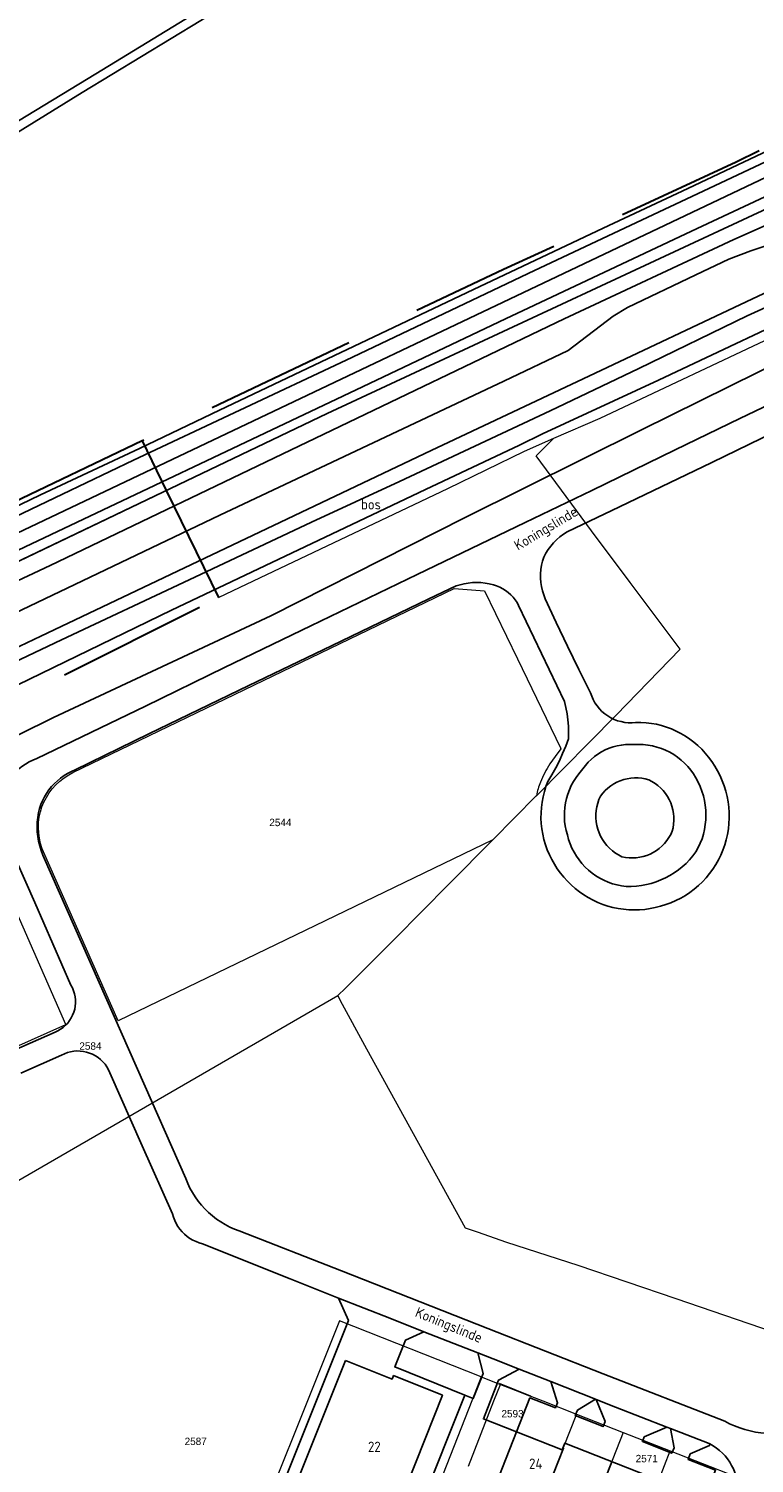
# Model space of a CAD drawing. Header units: metres. Extents: x 233829 to 239427, y 444283 to 448222.
# Tile 111 of 171: x 236806 to 236981, y 445985 to 446332. Entities that reach past the tile are written whole.
import ezdxf
from ezdxf.enums import TextEntityAlignment as Align

# ---------------------------------------------------------------- set-up
doc = ezdxf.new("R2010")
doc.units = ezdxf.units.M
doc.header["$MEASUREMENT"] = 0
doc.linetypes.add('DGN3', pattern=[54.868356, 36.578904, -18.289452])
for name, color, linetype in [('CULTUURAANDUIDING', 253, 'Continuous'), ('Goud-kadastrale grenzen', 13, 'Continuous'), ('HOOFDGEBOUW', 4, 'Continuous'), ('HUISNUMMER', 253, 'Continuous'), ('INSTEEKSLOOT', 153, 'Continuous'), ('KANTVERH', 253, 'Continuous'), ('KNTGESLVERH', 253, 'Continuous'), ('OVLIJNOBJ', 253, 'Continuous'), ('RASTER', 253, 'Continuous'), ('STRAATNAAM', 253, 'Continuous'), ('TALUDLIJN', 253, 'Continuous'), ('TUSSENMUUR', 253, 'Continuous')]:
    doc.layers.add(name, color=color, linetype=linetype)
for name, color, linetype, lineweight in [('G01 kadestrale perceelsgrens', 73, 'Continuous', 0), ('G02 kadestrale sectiegrens', 73, 'DGN3', 30), ('Z01 perceelnummer', 73, 'Continuous', 13)]:
    doc.layers.add(name, color=color, linetype=linetype, lineweight=lineweight)
doc.styles.get("Standard").update_dxf_attribs({"font": 'iso.shx'})
doc.styles.add('Styledgn001', font='dgn001.shx')

# ---------------------------------------------------------------- blocks, each defined once
blk = doc.blocks.new('A$C1532452F')
at = {"layer": 'G01 kadestrale perceelsgrens'}
for p, q in [((236928.682, 446228.766), (236932.99, 446233.016)), ((236838.356, 446219.946), (236839.11, 446220.34)), ((236816.518, 446152.083), (236908.85, 446196.67)), ((236934.572, 446158.063), (236934.657, 446157.886)), ((236815.54, 446151.566), (236816.518, 446152.083)), ((236809.458, 446132.893), (236809.142, 446133.667)), ((236880.633, 446098.113), (236882.555, 446099.949)), ((236758.547, 446027.517), (236880.633, 446098.113)), ((236887.594, 446085.231), (236911.528, 446041.916)), ((236881.113, 446019.362), (236873.337, 446000)), ((236915.397, 446005.84), (236881.113, 446019.362)), ((236915.397, 446005.84), (236913.099, 446000)), ((236915.397, 446005.84), (236920.052, 446004.014)), ((236918.473, 446000), (236920.052, 446004.014)), ((236920.052, 446004.014), (236930.284, 446000)), ((236873.337, 446000), (236856.745, 445958.687)), ((236912.275, 445984.249), (236918.473, 446000)), ((236930.284, 446000), (236938.41, 445996.812)), ((236938.41, 445996.812), (236949.739, 445992.368)), ((236949.739, 445992.368), (236961.157, 445987.889)), ((236958.378, 445980.819), (236961.157, 445987.889)), ((236961.157, 445987.889), (236976.775, 445981.762))]:
    blk.add_line(p, q, dxfattribs=at)
at = {"layer": 'G01 kadestrale perceelsgrens', "flags": 128}
for points in [[(236839.11, 446220.34), (236878.076, 446238.984), (237000, 446295.78), (237000.545, 446296.034), (237027.865, 446308.967), (237053.088, 446320.947), (237088.223, 446337.184), (237106.888, 446345.475)], [(236932.99, 446233.016), (236944.187, 446237.869), (236988.29, 446258.727), (237000, 446264.282), (237004.648, 446266.488), (237025.926, 446276.355)], [(236851.782, 446194.456), (236855.312, 446196.157), (236907.285, 446220.825), (236925.818, 446229.907), (236932.99, 446233.016)], [(236963.506, 446181.939), (236951.399, 446198.094), (236942.065, 446210.59), (236928.682, 446228.766)], [(236389.621, 446000), (236394.594, 446002.56), (236417.433, 446014.369), (236479.709, 446044.945), (236535.146, 446072.132), (236671.665, 446139.442), (236797.763, 446200.557), (236838.356, 446219.946)], [(236908.85, 446196.67), (236916.198, 446196.098), (236924.172, 446179.616), (236934.572, 446158.063)], [(236928.763, 446146.501), (236948.025, 446166.005), (236963.506, 446181.939)], [(236934.657, 446157.886), (236933.302, 446156.027), (236932.01, 446154.189)], [(236918.177, 446135.808), (236928.711, 446146.449), (236928.763, 446146.501)], [(236780.759, 446075.987), (236814.859, 446091.098), (236791.491, 446144.096)], [(236918.177, 446135.808), (236827.483, 446092.039), (236809.458, 446132.893)], [(236882.555, 446099.949), (236894.438, 446111.851), (236907.563, 446125.085), (236918.177, 446135.808)], [(236880.633, 446098.113), (236881.212, 446096.963), (236887.594, 446085.231)], [(236911.528, 446041.916), (236914.361, 446040.948), (236921.508, 446038.428), (236938.766, 446032.842), (236962.47, 446024.817), (236986.089, 446016.731), (236987.811, 446016.161)], [(236913.099, 446000), (236891.364, 445944.759), (236891.261, 445944.497)], [(236938.41, 445996.812), (236935.189, 445988.641), (236935.273, 445988.608), (236930.705, 445977.001)], [(236949.739, 445992.368), (236942.063, 445972.813), (236947.654, 445970.618)]]:
    blk.add_lwpolyline(points, dxfattribs=at)
blk.add_lwpolyline([(236809.142, 446133.667, -0.3665668), (236815.54, 446151.566)], format="xyb", dxfattribs=at)
at = {"layer": 'G01 kadestrale perceelsgrens'}
for centre, major_axis, end_param in [((236955.486, 446139.148), (-23.476, 15.041), 0.1798517), ((236946.901, 446143.034), (-17.203, 6.713), 0.1831812)]:
    blk.add_ellipse(centre, major_axis=major_axis, ratio=1, start_param=0, end_param=end_param, dxfattribs=at)
at = {"layer": 'G02 kadestrale sectiegrens'}
for p, q in [((236833.297, 446232.401), (236839.11, 446220.34)), ((236839.11, 446220.34), (236851.782, 446194.456)), ((236716.432, 446126.569), (236851.782, 446194.456))]:
    blk.add_line(p, q, dxfattribs=at)
at = {"layer": 'G02 kadestrale sectiegrens', "flags": 128}
for points in [[(237074.155, 446359.165), (237074.981, 446357.265), (237036.679, 446329.271), (236977.132, 446299.824), (236920.804, 446273.854), (236833.297, 446232.401)], [(236833.297, 446232.401), (236774.558, 446204.197), (236708.716, 446172.488)]]:
    blk.add_lwpolyline(points, dxfattribs=at)
at = {"layer": 'Z01 perceelnummer', "linetype": 'Continuous', "lineweight": 13, "style": 'Styledgn001'}
for s, p in [('2544', (236866.765, 446140.029)), ('2584', (236820.783, 446085.908)), ('2593', (236922.961, 445996.913)), ('2587', (236846.267, 445990.222)), ('2571', (236955.443, 445986.052))]:
    blk.add_text(s, height=1.8, dxfattribs=at).set_placement(p, align=Align.MIDDLE_CENTER)

msp = doc.modelspace()

# ---------------------------------------------------------------- linework, layer by layer
at = {"layer": 'HOOFDGEBOUW'}
for points in [[(236882.51, 446009.81), (236867.68, 445972.66), (236890.94, 445963.38), (236906, 446001.37), (236894.15, 446006.14), (236893.8, 446005.28), (236882.51, 446009.81)], [(236923.9, 445992.5), (236905.19, 445944.84), (236950.02, 445927.24)], [(236968.94, 445975.34), (236957.92, 445979.66), (236958.38, 445980.82), (236935.62, 445989.77), (236934.98, 445988.14), (236923.9, 445992.5)]]:
    msp.add_lwpolyline(points, dxfattribs=at)
at = {"layer": 'INSTEEKSLOOT'}
for points in [[(236897.73, 446366.49), (236891.25, 446363.53), (236877.6, 446355.19), (236822.06, 446321.23), (236788.67, 446300.98), (236725.57, 446262.9), (236697.1, 446245.51)], [(236698.18, 446243.22), (236710.31, 446250.69), (236736.66, 446266.83), (236765.37, 446284.17), (236795.5, 446302.36), (236818.82, 446316.74), (236847.51, 446334.13), (236877.98, 446353), (236890.42, 446360.67), (236894.63, 446363.67), (236897.73, 446366.49)], [(237088.22, 446337.18), (237053.09, 446320.95), (237027.86, 446308.97), (237000.55, 446296.03), (237000, 446295.78), (236878.08, 446238.98), (236766.28, 446185.49), (236736.37, 446170.92), (236700.16, 446153.43), (236700.19, 446152.53), (236700.75, 446151.81), (236701.78, 446151.11), (236702.94, 446151.17), (236704.25, 446151.67), (236705.11, 446152.18), (236713.77, 446156.65), (236748.62, 446172.95), (236811.05, 446202.21), (236935.49, 446261.92), (236976.55, 446281.17), (237000, 446291.53), (237004.17, 446293.37), (237035.47, 446309.75), (237101.97, 446340.11)], [(236720.24, 446176.91), (236727.07, 446180.13), (236750.53, 446191.58), (236775.24, 446203.2), (236808.72, 446219.33), (236832.63, 446230.53), (236852, 446239.84), (236871.71, 446249.21), (236913.49, 446269.05), (236944.86, 446283.85), (236965.38, 446293.48), (237000, 446309.82), (237006.29, 446312.79), (237018.58, 446318.48), (237036.95, 446327), (237037.72, 446326.74), (237037.93, 446324.92)], [(237037.93, 446324.92), (237025.38, 446319.11), (237000, 446307.35), (236993.76, 446304.47), (236928.27, 446273.61), (236882.65, 446251.94), (236831.19, 446227.69), (236773.84, 446200.31), (236736.32, 446182.32), (236721.17, 446174.91)], [(237081.75, 446302.88), (237088.61, 446306.17), (237101.09, 446311.58), (237102.26, 446312.05), (237102.98, 446312.86), (237103.2, 446313.76), (237102.52, 446314.7), (237102.01, 446314.84), (237099.4, 446313.76), (237065.93, 446298.72), (237033.12, 446282.87), (237026.53, 446279.6), (237013.8, 446273.28), (237000, 446266.78), (236958.31, 446247.12), (236930.23, 446234.09), (236924.64, 446231.32), (236901.93, 446220.59), (236840.42, 446191.44), (236783.04, 446163.6), (236768.6, 446156.7), (236727.68, 446137.19), (236715.56, 446131.34)], [(236738.1, 446046.47), (236731.36, 446062.55), (236719.85, 446090.51), (236713.76, 446104.02), (236710.8, 446109.27), (236708.04, 446113.29), (236712.79, 446116.19), (236722.93, 446121.75), (236740.76, 446130.83), (236767.87, 446143.8), (236786.53, 446152.92), (236811.83, 446165.43), (236864.45, 446190.08), (236911.52, 446213.88), (236954.16, 446235.03), (237010.85, 446263.09)]]:
    msp.add_lwpolyline(points, dxfattribs=at)
at = {"layer": 'KANTVERH'}
for p, q in [((237047.49, 446326.25), (236693.11, 446157.84)), ((236978, 446237.8), (236995.07, 446246.06)), ((236962.33, 446230.19), (236978, 446237.8)), ((236971.22, 446227.15), (236994.27, 446238.45)), ((236942.16, 446220.41), (236962.33, 446230.19)), ((236948.87, 446216.45), (236971.22, 446227.15)), ((236926.02, 446212.62), (236942.16, 446220.41)), ((236936.19, 446210.34), (236948.87, 446216.45)), ((236899.86, 446200.01), (236926.02, 446212.62)), ((236874.1, 446187.63), (236899.86, 446200.01)), ((236902.69, 446194.12), (236909.29, 446197.27)), ((236879.14, 446182.78), (236902.69, 446194.12)), ((236924.44, 446192.51), (236935.54, 446169.34)), ((236853.23, 446177.53), (236874.1, 446187.63)), ((236859.15, 446173.18), (236879.14, 446182.78)), ((236834.09, 446168.16), (236853.23, 446177.53)), ((236834.92, 446161.48), (236859.15, 446173.18)), ((236807.81, 446155.5), (236834.09, 446168.16)), ((236817.1, 446152.78), (236834.92, 446161.48)), ((236938.99, 446151.8), (236941.27, 446154.58)), ((236800.46, 446136.18), (236807.33, 446120.62)), ((236809.28, 446132.14), (236820.75, 446106.22)), ((236807.33, 446120.62), (236816.05, 446100.63)), ((236820.75, 446106.22), (236832.16, 446080.33)), ((236812.24, 446089.29), (236797.37, 446082.73)), ((236803.92, 446079.38), (236813.79, 446083.7)), ((236825.48, 446079.45), (236833.27, 446061.73)), ((236832.16, 446080.33), (236843.88, 446053.83)), ((236833.27, 446061.73), (236840.65, 446045.27)), ((236856.8, 446041.15), (236881.56, 446031.49)), ((236847.92, 446038.04), (236869.11, 446029.55)), ((236881.56, 446031.49), (236917.01, 446017.51)), ((236869.11, 446029.55), (236880.84, 446024.91)), ((236880.84, 446024.91), (236893.23, 446020)), ((236893.23, 446020), (236901.5, 446016.76)), ((236901.5, 446016.76), (236914.55, 446011.65)), ((236917.01, 446017.51), (236944.91, 446006.58)), ((236914.55, 446011.65), (236918.3, 446010.18)), ((236918.3, 446010.18), (236924.57, 446007.71)), ((236924.57, 446007.71), (236932.27, 446004.67)), ((236944.91, 446006.58), (236974.35, 445995.1)), ((236932.27, 446004.67), (236943.04, 446000.41)), ((236943.04, 446000.41), (236943.18, 446000.36)), ((236943.18, 446000.36), (236947.86, 445998.51)), ((236947.86, 445998.51), (236960.33, 445993.67)), ((236960.33, 445993.67), (236961.2, 445993.33)), ((236961.2, 445993.33), (236970.59, 445989.68)), ((236970.59, 445989.68), (236970.75, 445989.6))]:
    msp.add_line(p, q, dxfattribs=at)
for points in [[(236500.25, 446058.02), (236504.01, 446059.92), (236514.32, 446065.05), (236544.55, 446080.25), (236573.83, 446094.67), (236608.21, 446111.55), (236640.14, 446127.2), (236667.84, 446140.54), (236688.29, 446150.76), (236724.89, 446168.28), (236744.01, 446177.55), (236801.79, 446205.23), (236885.14, 446244.75), (236921.25, 446261.97), (236967.67, 446283.81), (236999.17, 446298.53), (237000, 446298.92), (237025.45, 446310.8), (237048.17, 446321.5), (237070.17, 446331.86), (237083.3, 446338.07), (237101.73, 446346.93), (237105.35, 446348.75)], [(236735.67, 446158.58), (236774.58, 446177.39), (236852.1, 446214.38), (236920.86, 446246.86), (236936.44, 446254.24), (236947.32, 446262.57), (236950.77, 446264.66), (236967.36, 446272.59), (236975.3, 446276.41), (236980.64, 446278.43), (236986.73, 446280.38), (237000, 446284.87), (237003.23, 446285.96), (237005.46, 446286.71), (237009.85, 446288.81), (237027.19, 446296.82), (237065.41, 446314.81), (237096.61, 446329.45), (237108.97, 446335.28), (237111.13, 446336.42)], [(236903.27, 446230.07), (236940.07, 446247.44), (236982.42, 446267.42), (237000, 446275.68), (237004.35, 446277.73), (237032.47, 446290.88), (237075.04, 446310.74), (237110.7, 446327.53), (237114.41, 446329.42)], [(236504.61, 446036.69), (236576.53, 446072.51), (236643.68, 446105.33), (236689.84, 446127.71), (236714.37, 446139.63), (236716.7, 446140.66), (236719.28, 446141.7), (236732.47, 446146.2), (236742.06, 446149.62), (236745.78, 446151.02), (236755.04, 446155.42), (236767.29, 446161.2), (236770.71, 446163.07), (236772.06, 446163.9), (236775.82, 446166.68), (236781.39, 446171.18), (236783.9, 446173.14), (236786.02, 446174.39), (236790.03, 446176.27), (236808.75, 446185.13), (236835.21, 446197.73), (236903.27, 446230.07)], [(236930.54, 446204.28), (236931.03, 446205.21), (236931.59, 446206.09), (236932.22, 446206.94), (236932.91, 446207.73), (236933.65, 446208.48), (236934.45, 446209.16), (236935.3, 446209.78), (236936.19, 446210.34)], [(236930.89, 446194.14), (236930.52, 446195.1), (236930.22, 446196.1), (236929.99, 446197.11), (236929.84, 446198.14), (236929.77, 446199.17), (236929.77, 446200.21), (236929.85, 446201.24), (236930, 446202.27), (236930.23, 446203.28), (236930.54, 446204.28)], [(236918.32, 446197.52), (236917.33, 446197.77), (236916.33, 446197.96), (236915.31, 446198.07), (236914.29, 446198.11), (236913.27, 446198.08), (236912.26, 446197.98), (236911.25, 446197.82), (236910.26, 446197.58), (236909.29, 446197.27)], [(236924.44, 446192.51), (236924.05, 446193.23), (236923.6, 446193.91), (236923.09, 446194.55), (236922.53, 446195.14), (236921.92, 446195.68), (236921.27, 446196.17), (236920.58, 446196.6), (236919.85, 446196.97), (236919.09, 446197.28), (236918.32, 446197.52)], [(236941.84, 446171.4), (236939, 446177.03), (236936.23, 446182.7), (236933.52, 446188.4), (236930.89, 446194.14)], [(236936.51, 446160.25), (236936.53, 446161.78), (236936.48, 446163.31), (236936.35, 446164.83), (236936.15, 446166.35), (236935.88, 446167.85), (236935.54, 446169.34)], [(236941.84, 446171.4), (236942.13, 446170.56), (236942.49, 446169.75), (236942.92, 446168.97), (236943.42, 446168.23), (236943.98, 446167.55), (236944.59, 446166.91), (236945.27, 446166.33), (236945.99, 446165.81), (236946.75, 446165.36), (236947.55, 446164.97), (236948.38, 446164.66), (236949.23, 446164.43), (236950.11, 446164.26), (236950.99, 446164.18), (236951.88, 446164.17), (236952.76, 446164.25)], [(236952.76, 446164.25), (236954.03, 446164.24), (236955.3, 446164.16), (236956.56, 446164.01), (236957.81, 446163.78), (236959.04, 446163.48), (236960.25, 446163.11), (236961.44, 446162.67), (236962.6, 446162.15), (236963.73, 446161.57), (236964.82, 446160.93), (236965.88, 446160.22), (236966.88, 446159.45), (236967.84, 446158.62), (236968.76, 446157.73), (236969.61, 446156.8), (236970.41, 446155.81)], [(236931.51, 446149.95), (236932.5, 446151.59), (236933.42, 446153.26), (236934.29, 446154.97), (236935.09, 446156.7), (236935.83, 446158.47), (236936.51, 446160.25)], [(236941.27, 446154.58), (236942.01, 446155.29), (236942.79, 446155.96), (236943.62, 446156.56), (236944.49, 446157.1), (236945.4, 446157.57), (236946.34, 446157.97), (236947.31, 446158.31), (236948.3, 446158.57), (236949.31, 446158.76), (236950.33, 446158.87), (236951.36, 446158.91), (236952.38, 446158.88)], [(236952.38, 446158.88), (236953.5, 446158.92), (236954.62, 446158.88), (236955.73, 446158.76), (236956.84, 446158.57), (236957.92, 446158.29), (236958.99, 446157.94), (236960.02, 446157.52), (236961.03, 446157.02), (236961.99, 446156.46), (236962.92, 446155.82), (236963.79, 446155.12), (236964.62, 446154.37), (236965.39, 446153.55), (236966.1, 446152.68), (236966.74, 446151.77), (236967.32, 446150.81)], [(236807.81, 446155.5), (236806.86, 446155.13), (236805.94, 446154.68), (236805.05, 446154.17), (236804.21, 446153.59), (236803.41, 446152.95), (236802.67, 446152.25), (236801.97, 446151.49), (236801.34, 446150.69), (236800.77, 446149.84), (236800.27, 446148.95), (236799.83, 446148.03), (236799.47, 446147.07), (236799.18, 446146.09), (236798.96, 446145.09), (236798.83, 446144.08), (236798.76, 446143.05), (236798.78, 446142.03), (236798.87, 446141.01), (236799.04, 446140.01), (236799.29, 446139.01), (236799.61, 446138.04), (236800, 446137.09), (236800.46, 446136.18)], [(236970.41, 446155.81), (236971.21, 446154.76), (236971.94, 446153.66), (236972.61, 446152.52), (236973.2, 446151.34), (236973.74, 446150.13), (236974.2, 446148.89), (236974.58, 446147.63), (236974.9, 446146.34), (236975.14, 446145.04), (236975.31, 446143.73), (236975.4, 446142.41), (236975.41, 446141.09), (236975.35, 446139.77), (236975.21, 446138.46), (236974.99, 446137.15), (236974.7, 446135.86), (236974.34, 446134.59)], [(236808.21, 446142.4), (236808.47, 446143.38), (236808.8, 446144.34), (236809.19, 446145.28), (236809.64, 446146.19), (236810.16, 446147.06), (236810.74, 446147.9), (236811.37, 446148.69), (236812.06, 446149.44), (236812.79, 446150.14), (236813.58, 446150.78), (236814.4, 446151.38), (236815.27, 446151.91), (236816.17, 446152.38), (236817.1, 446152.78)], [(236936.25, 446137.01), (236935.95, 446138.09), (236935.72, 446139.18), (236935.58, 446140.29), (236935.51, 446141.41), (236935.52, 446142.53), (236935.61, 446143.64), (236935.77, 446144.75), (236936.01, 446145.84), (236936.33, 446146.91), (236936.72, 446147.96), (236937.19, 446148.98), (236937.72, 446149.96), (236938.33, 446150.9), (236938.99, 446151.8)], [(236931.51, 446149.95), (236931.05, 446148.73), (236930.67, 446147.48), (236930.36, 446146.22), (236930.12, 446144.94), (236929.95, 446143.64), (236929.86, 446142.34), (236929.85, 446141.04), (236929.92, 446139.74), (236930.06, 446138.45), (236930.27, 446137.16), (236930.56, 446135.89), (236930.93, 446134.64), (236931.36, 446133.41), (236931.87, 446132.21), (236932.45, 446131.04), (236933.09, 446129.91), (236933.8, 446128.82), (236934.57, 446127.77)], [(236967.32, 446150.81), (236967.89, 446149.78), (236968.38, 446148.72), (236968.8, 446147.62), (236969.15, 446146.5), (236969.42, 446145.36), (236969.62, 446144.2), (236969.74, 446143.03), (236969.78, 446141.86), (236969.75, 446140.69), (236969.63, 446139.52), (236969.44, 446138.36), (236969.18, 446137.22), (236968.83, 446136.09), (236968.42, 446135), (236967.93, 446133.93), (236967.37, 446132.9)], [(236809.28, 446132.14), (236808.85, 446133.22), (236808.5, 446134.33), (236808.22, 446135.46), (236808.02, 446136.61), (236807.9, 446137.77), (236807.86, 446138.93), (236807.9, 446140.09), (236808.02, 446141.25), (236808.21, 446142.4)], [(236950.48, 446124.55), (236949.37, 446124.69), (236948.27, 446124.91), (236947.18, 446125.21), (236946.12, 446125.58), (236945.09, 446126.02), (236944.09, 446126.54), (236943.13, 446127.12), (236942.22, 446127.77), (236941.35, 446128.48), (236940.53, 446129.24), (236939.77, 446130.07), (236939.06, 446130.94), (236938.42, 446131.86), (236937.84, 446132.83), (236937.34, 446133.83), (236936.9, 446134.86), (236936.54, 446135.93), (236936.25, 446137.01)], [(236974.34, 446134.59), (236973.9, 446133.35), (236973.38, 446132.14), (236972.8, 446130.96), (236972.14, 446129.82), (236971.43, 446128.71), (236970.65, 446127.65), (236969.81, 446126.64), (236968.91, 446125.67), (236967.95, 446124.76), (236966.95, 446123.91), (236965.9, 446123.11), (236964.8, 446122.38), (236963.67, 446121.72), (236962.49, 446121.12), (236961.29, 446120.59), (236960.05, 446120.13), (236958.79, 446119.74), (236957.51, 446119.42)], [(236967.37, 446132.9), (236966.63, 446131.92), (236965.83, 446130.99), (236964.97, 446130.12), (236964.06, 446129.29), (236963.1, 446128.53), (236962.1, 446127.83), (236961.05, 446127.18), (236959.97, 446126.61), (236958.86, 446126.1), (236957.71, 446125.66), (236956.54, 446125.29), (236955.35, 446124.99), (236954.15, 446124.77), (236952.93, 446124.62), (236951.71, 446124.55), (236950.48, 446124.55)], [(236934.57, 446127.77), (236935.37, 446126.76), (236936.24, 446125.8), (236937.15, 446124.89), (236938.12, 446124.04), (236939.14, 446123.24), (236940.2, 446122.51), (236941.3, 446121.83), (236942.44, 446121.22), (236943.61, 446120.68), (236944.81, 446120.2), (236946.03, 446119.79), (236947.28, 446119.46), (236948.54, 446119.2), (236949.82, 446119.01), (236951.1, 446118.89), (236952.39, 446118.85), (236953.68, 446118.88), (236954.97, 446118.99), (236956.25, 446119.17), (236957.51, 446119.42)], [(236816.05, 446100.63), (236816.41, 446099.96), (236816.7, 446099.27), (236816.92, 446098.54), (236817.08, 446097.81), (236817.16, 446097.06), (236817.17, 446096.3), (236817.1, 446095.55), (236816.97, 446094.81), (236816.76, 446094.08), (236816.48, 446093.38), (236816.14, 446092.71), (236815.74, 446092.07), (236815.28, 446091.47), (236814.76, 446090.92), (236814.19, 446090.43), (236813.58, 446089.99), (236812.93, 446089.61), (236812.24, 446089.29)], [(236813.79, 446083.7), (236814.49, 446084.04), (236815.22, 446084.32), (236815.98, 446084.52), (236816.75, 446084.65), (236817.52, 446084.71), (236818.31, 446084.69), (236819.08, 446084.6), (236819.85, 446084.44), (236820.59, 446084.21), (236821.31, 446083.91), (236822, 446083.54), (236822.65, 446083.11), (236823.26, 446082.62), (236823.82, 446082.07), (236824.33, 446081.48), (236824.78, 446080.84), (236825.16, 446080.16), (236825.48, 446079.45)], [(236843.88, 446053.83), (236844.35, 446052.67), (236844.88, 446051.54), (236845.47, 446050.45), (236846.13, 446049.39), (236846.86, 446048.37), (236847.64, 446047.4), (236848.47, 446046.47), (236849.36, 446045.6), (236850.3, 446044.78), (236851.29, 446044.02), (236852.32, 446043.32), (236853.39, 446042.67), (236854.49, 446042.1), (236855.63, 446041.59), (236856.8, 446041.15)], [(236847.92, 446038.04), (236847.12, 446038.27), (236846.34, 446038.56), (236845.6, 446038.92), (236844.88, 446039.34), (236844.2, 446039.81), (236843.57, 446040.34), (236842.98, 446040.93), (236842.44, 446041.56), (236841.96, 446042.24), (236841.54, 446042.95), (236841.18, 446043.7), (236840.88, 446044.47), (236840.65, 446045.27)], [(236914.55, 446011.65), (236915.82, 446006.66), (236913.44, 446000.61), (236911.41, 446001.42)], [(236923.9, 445992.5), (236915.91, 445995.63), (236919.57, 446005.06), (236924.57, 446007.71)], [(236932.27, 446004.67), (236933.85, 445999.58), (236933.34, 445998.34), (236927.18, 446000.72), (236923.9, 445992.5)], [(236943.18, 446000.36), (236945.36, 445995.05), (236944.89, 445993.79), (236938.15, 445996.44), (236938.68, 445997.79), (236943.04, 446000.41)], [(236974.35, 445995.1), (236975.52, 445994.49), (236976.73, 445993.95), (236977.96, 445993.48), (236979.22, 445993.08), (236980.49, 445992.74), (236981.79, 445992.48), (236983.1, 445992.29), (236984.41, 445992.17), (236985.73, 445992.12), (236987.05, 445992.15), (236988.37, 445992.24), (236989.68, 445992.42), (236990.98, 445992.66), (236992.26, 445992.97), (236993.53, 445993.35), (236994.77, 445993.81), (236995.98, 445994.33), (236997.17, 445994.91), (236998.32, 445995.56)], [(236961.2, 445993.33), (236962.06, 445988.66), (236961.52, 445987.35), (236954.39, 445990.15), (236954.84, 445991.28), (236960.33, 445993.67)], [(236968.94, 445975.34), (236972.06, 445983.24), (236965.48, 445985.8), (236965.98, 445987.16), (236970.63, 445989.19), (236970.75, 445989.6)], [(236970.75, 445989.6), (236971.56, 445989.14), (236972.34, 445988.61), (236973.08, 445988.03), (236973.77, 445987.4), (236974.41, 445986.72), (236974.99, 445985.99), (236975.53, 445985.22), (236976, 445984.41), (236976.41, 445983.57), (236976.76, 445982.71), (236977.05, 445981.81)]]:
    msp.add_lwpolyline(points, dxfattribs=at)
at = {"layer": 'KNTGESLVERH'}
for points in [[(236880.84, 446024.91), (236883.22, 446019.48), (236859.4, 445959.8), (236889.93, 445947.63), (236911.41, 446001.42)], [(236911.41, 446001.42), (236894.43, 446008.24), (236897.03, 446014.73), (236901.5, 446016.76)]]:
    msp.add_lwpolyline(points, dxfattribs=at)
at = {"layer": 'OVLIJNOBJ'}
msp.add_lwpolyline([(236768.6, 446156.7), (236777.45, 446166.06), (236785.88, 446170.97), (236813.78, 446184.26), (236844.72, 446198.72), (236874.33, 446212.74), (236895.6, 446222.55), (236932.1, 446239.63), (236953.51, 446249.88), (236979.79, 446262.65), (237000, 446271.88), (237010.51, 446276.68), (237022.27, 446282.23), (237025.9, 446280.55), (237026.53, 446279.6)], dxfattribs=at)
at = {"layer": 'RASTER'}
msp.add_line((236927.35, 446001.18), (236919.74, 446004.19), dxfattribs=at)
at = {"layer": 'TALUDLIJN'}
for points in [[(236944.25, 446146.42), (236944.79, 446147.11), (236945.38, 446147.76), (236946.02, 446148.36), (236946.72, 446148.9), (236947.45, 446149.37), (236948.23, 446149.79), (236949.04, 446150.14), (236949.87, 446150.41), (236950.72, 446150.62), (236951.59, 446150.75), (236952.47, 446150.81), (236953.35, 446150.8), (236954.22, 446150.71), (236955.08, 446150.55), (236955.93, 446150.31)], [(236955.93, 446150.31), (236956.71, 446149.92), (236957.46, 446149.46), (236958.16, 446148.94), (236958.82, 446148.36), (236959.43, 446147.73), (236959.98, 446147.05), (236960.47, 446146.33), (236960.9, 446145.56), (236961.27, 446144.77), (236961.56, 446143.94), (236961.79, 446143.1), (236961.94, 446142.23), (236962.02, 446141.36), (236962.03, 446140.49), (236961.96, 446139.61), (236961.82, 446138.75), (236961.61, 446137.9)], [(236944.25, 446146.42), (236943.88, 446145.58), (236943.58, 446144.72), (236943.35, 446143.83), (236943.2, 446142.93), (236943.12, 446142.02), (236943.13, 446141.11), (236943.2, 446140.2), (236943.36, 446139.3), (236943.59, 446138.41), (236943.9, 446137.55), (236944.27, 446136.72), (236944.72, 446135.92), (236945.23, 446135.16), (236945.8, 446134.45), (236946.43, 446133.78), (236947.12, 446133.18), (236947.85, 446132.63), (236948.63, 446132.15), (236949.44, 446131.73)], [(236961.61, 446137.9), (236961.24, 446137.11), (236960.8, 446136.35), (236960.31, 446135.64), (236959.76, 446134.96), (236959.15, 446134.33), (236958.49, 446133.76), (236957.79, 446133.24), (236957.04, 446132.78), (236956.27, 446132.39), (236955.46, 446132.06), (236954.62, 446131.8), (236953.77, 446131.61), (236952.91, 446131.49), (236952.04, 446131.44), (236951.17, 446131.47), (236950.3, 446131.57), (236949.44, 446131.73)]]:
    msp.add_lwpolyline(points, dxfattribs=at)
at = {"layer": 'TUSSENMUUR'}
msp.add_line((236935.27, 445988.61), (236935.19, 445988.64), dxfattribs=at)
for points in [[(236921.95, 445938.21), (236926.41, 445949.56), (236920.78, 445951.77), (236935.27, 445988.61)], [(236933.2, 445933.79), (236947.65, 445970.62), (236942.06, 445972.81), (236946.96, 445985.3)]]:
    msp.add_lwpolyline(points, dxfattribs=at)

# ---------------------------------------------------------------- block references
at = {"layer": 'Goud-kadastrale grenzen', "linetype": 'Continuous'}
msp.add_blockref('A$C1532452F', (0, 0), dxfattribs=at)

# ---------------------------------------------------------------- texts
at = {"layer": 'CULTUURAANDUIDING'}
msp.add_text('bos', height=2.5, dxfattribs=at).set_placement((236886.29, 446215.79))
at = {"layer": 'HUISNUMMER'}
for s, p in [('22', (236887.98, 445987.65)), ('24', (236926.97, 445983.56))]:
    msp.add_text(s, height=2.5, dxfattribs=at).set_placement(p)
at = {"layer": 'STRAATNAAM'}
for rotation, p in [(30.8753, (236924.3, 446205.76)), (337.6666, (236899.18, 446020.51))]:
    msp.add_text('Koningslinde', height=2.5, rotation=rotation, dxfattribs=at).set_placement(p)

doc.saveas('drawing.dxf')
